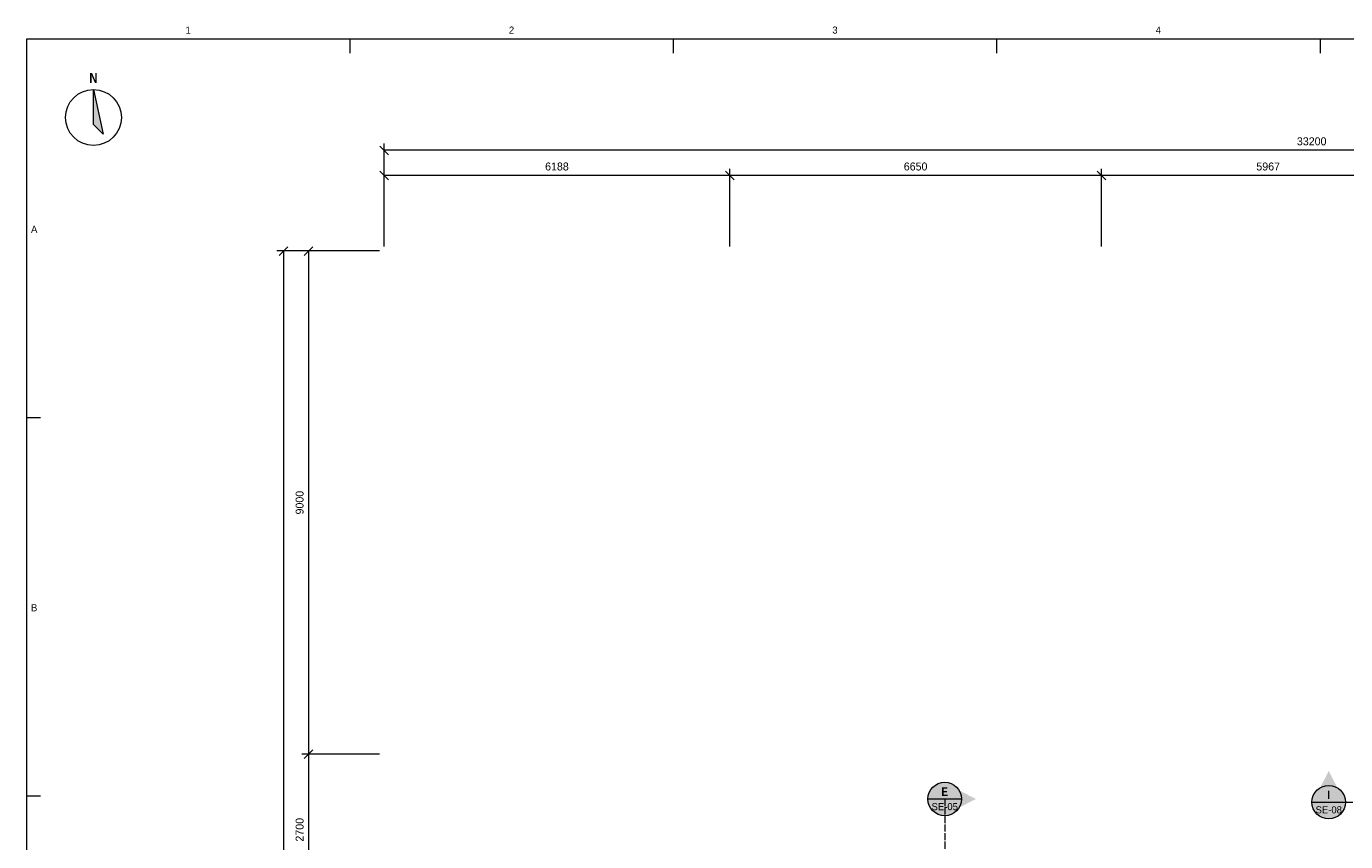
# Model space of a CAD drawing. Header units: millimetres. Extents: x 17 to 587, y 4 to 415.
# Tile 3 of 7: x 20 to 256, y 270 to 415. Entities that reach past the tile are written whole.
import ezdxf
from ezdxf.enums import TextEntityAlignment as Align

# ---------------------------------------------------------------- set-up
doc = ezdxf.new("R2010")
doc.units = ezdxf.units.MM
doc.linetypes.add('DASHED', pattern=[1.524, 1.27, -0.254])
for name, color, linetype in [('FILL-INK', 7, 'Continuous'), ('FILL-RED', 7, 'Continuous'), ('FILL-WHITE', 7, 'Continuous'), ('LINE-INK', 7, 'Continuous'), ('LINE-RED', 7, 'Continuous'), ('LINE-RED-DASH', 7, 'DASHED'), ('TEXT-INK', 7, 'Continuous'), ('TEXT-RED', 7, 'Continuous'), ('TEXT-STEEL_GREY', 7, 'Continuous')]:
    doc.layers.add(name, color=color, linetype=linetype)
doc.styles.add('OpenSansCondensed-Bold', font='OpenSansCondensed-Bold.ttf')

msp = doc.modelspace()

# ---------------------------------------------------------------- hatches: boundary and pattern name
at = {"layer": 'FILL-INK', "true_color": 0x14141a}
h = msp.add_hatch(color=250, dxfattribs=at)
h.dxf.hatch_style = 1
h.paths.add_polyline_path([(32, 404), (33.75, 396), (32, 397.75)])
at = {"layer": 'FILL-RED', "true_color": 0xb81a1f}
h = msp.add_hatch(color=242, dxfattribs=at)
h.dxf.hatch_style = 1
h.paths.add_polyline_path([(253.05, 282.16), (250.2, 276.56), (255.9, 276.56)])
h = msp.add_hatch(color=242, dxfattribs=at)
h.dxf.hatch_style = 1
h.paths.add_polyline_path([(189.93, 277.13), (184.33, 279.98), (184.33, 274.28)])
at = {"layer": 'FILL-WHITE', "true_color": 0xffffff}
h = msp.add_hatch(color=7, dxfattribs=at)
h.dxf.hatch_style = 1
h.paths.add_polyline_path([(187.33, 277.13), (187.22, 277.9), (186.92, 278.63), (186.45, 279.25), (185.83, 279.72), (185.1, 280.02), (184.33, 280.13), (183.55, 280.02), (182.83, 279.72), (182.2, 279.25), (181.73, 278.63), (181.43, 277.9), (181.33, 277.13), (181.43, 276.35), (181.73, 275.63), (182.2, 275), (182.83, 274.53), (183.55, 274.23), (184.33, 274.13), (185.1, 274.23), (185.83, 274.53), (186.45, 275), (186.92, 275.63), (187.22, 276.35)])
h = msp.add_hatch(color=7, dxfattribs=at)
h.dxf.hatch_style = 1
h.paths.add_polyline_path([(256.05, 276.56), (255.95, 277.34), (255.65, 278.06), (255.17, 278.68), (254.55, 279.16), (253.83, 279.46), (253.05, 279.56), (252.27, 279.46), (251.55, 279.16), (250.93, 278.68), (250.45, 278.06), (250.15, 277.34), (250.05, 276.56), (250.15, 275.78), (250.45, 275.06), (250.93, 274.44), (251.55, 273.96), (252.27, 273.66), (253.05, 273.56), (253.83, 273.66), (254.55, 273.96), (255.17, 274.44), (255.65, 275.06), (255.95, 275.78)])

# ---------------------------------------------------------------- linework, layer by layer
at = {"layer": 'LINE-INK', "lineweight": 5}
for p, q in [((77.88, 413), (77.88, 410.5)), ((135.75, 413), (135.75, 410.5)), ((193.62, 413), (193.62, 410.5)), ((251.5, 413), (251.5, 410.5)), ((84, 375.93), (84, 394.33)), ((84.78, 392.35), (83.22, 393.9)), ((416, 393.13), (84, 393.13)), ((84, 375.93), (84, 389.83)), ((145.87, 375.93), (145.87, 389.83)), ((212.38, 375.93), (212.38, 389.83)), ((84.78, 387.85), (83.22, 389.4)), ((416, 388.63), (84, 388.63)), ((146.65, 387.85), (145.1, 389.4)), ((213.15, 387.85), (211.6, 389.4)), ((66.78, 375.9), (65.22, 374.35)), ((71.28, 375.9), (69.72, 374.35)), ((83.2, 375.13), (64.8, 375.13)), ((66, 375.13), (66, 58.87)), ((83.2, 375.13), (69.3, 375.13)), ((70.5, 375.13), (70.5, 58.87)), ((20, 345.33), (22.5, 345.33)), ((71.28, 285.9), (69.72, 284.35)), ((83.2, 285.13), (69.3, 285.13)), ((20, 277.67), (22.5, 277.67))]:
    msp.add_line(p, q, dxfattribs=at)
for points in [[(20, 7), (587, 7), (587, 413), (20, 413)], [(32, 404), (33.75, 396), (32, 397.75)]]:
    msp.add_lwpolyline(points, close=True, dxfattribs=at)
msp.add_circle((32, 399), 5, dxfattribs=at)
at = {"layer": 'LINE-RED', "lineweight": 5}
for p, q in [((181.33, 277.13), (187.33, 277.13)), ((250.05, 276.56), (256.05, 276.56))]:
    msp.add_line(p, q, dxfattribs=at)
for centre in [(184.33, 277.13), (253.05, 276.56)]:
    msp.add_circle(centre, 3, dxfattribs=at)
at = {"layer": 'LINE-RED-DASH', "lineweight": 5}
for p, q in [((184.33, 277.13), (184.33, 250.13)), ((253.05, 276.56), (280.05, 276.56))]:
    msp.add_line(p, q, dxfattribs=at)

# ---------------------------------------------------------------- texts
at = {"layer": 'TEXT-INK', "style": 'OpenSansCondensed-Bold'}
msp.add_text('N', height=1.78, dxfattribs=at).set_placement((32, 405.2), align=Align.CENTER)
at = {"layer": 'TEXT-INK'}
for s, p in [('33200', (250, 394.03)), ('6188', (114.94, 389.53)), ('6650', (179.12, 389.53)), ('5967', (242.21, 389.53))]:
    msp.add_text(s, height=1.422, dxfattribs=at).set_placement(p, align=Align.CENTER)
for s, p in [('9000', (69.6, 330.13)), ('2700', (69.6, 271.63))]:
    msp.add_text(s, height=1.422, rotation=90, dxfattribs=at).set_placement(p, align=Align.CENTER)
at = {"layer": 'TEXT-RED', "style": 'OpenSansCondensed-Bold'}
for s, p in [('E', (184.33, 277.68)), ('I', (253.05, 277.11))]:
    msp.add_text(s, height=1.52, dxfattribs=at).set_placement(p, align=Align.CENTER)
at = {"layer": 'TEXT-RED'}
for s, p in [('SE-05', (184.33, 275.13)), ('SE-08', (253.05, 274.56))]:
    msp.add_text(s, height=1.27, dxfattribs=at).set_placement(p, align=Align.CENTER)
at = {"layer": 'TEXT-STEEL_GREY'}
for s, p in [('1', (48.94, 414)), ('2', (106.81, 414)), ('3', (164.69, 414)), ('4', (222.56, 414)), ('A', (21.4, 378.37)), ('B', (21.4, 310.7))]:
    msp.add_text(s, height=1.27, dxfattribs=at).set_placement(p, align=Align.CENTER)

doc.saveas('drawing.dxf')
